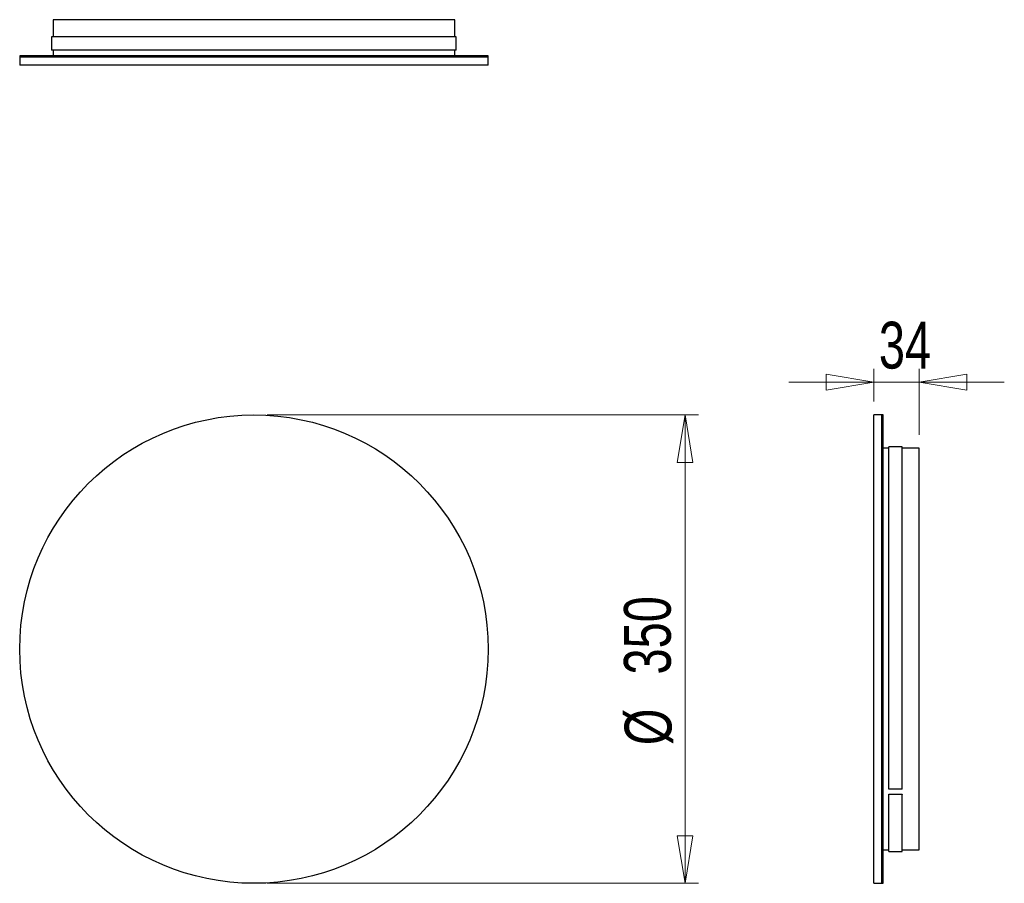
# Model space of a CAD drawing. Header units: millimetres. Extents: x 123.3 to 196.9, y 90.2 to 154.8.
import ezdxf

# ---------------------------------------------------------------- set-up
doc = ezdxf.new("R2010")
doc.units = ezdxf.units.MM
doc.styles.add('SLDTEXTSTYLE0', font='TXT', dxfattribs={"width": 0.75})
doc.dimstyles.new('SLDDIMSTYLE0', dxfattribs={"dimtxt": 3.5, "dimasz": 3.556, "dimexe": 0, "dimexo": 0.0625, "dimgap": 0.875, "dimtad": 1, "dimdec": 0, "dimlfac": 10, "dimrnd": 1e-09, "dimzin": 12, "dimdsep": 46, "dimtxsty": 'SLDTEXTSTYLE0', "dimblk1": 'CLOSED', "dimblk2": 'CLOSED', "dimsah": 1, "dimcen": 0.09, "dimadec": 0, "dimazin": 3, "dimtfac": 1, "dimtdec": 0, "dimtofl": 0, "dimtmove": 0, "dimatfit": 3, "dimldrblk": 'CLOSED', "dimfxl": 0, "dimfrac": 2, "dimtolj": 1, "dimtzin": 12, "dimarcsym": 0})
doc.dimstyles.new('SLDDIMSTYLE1', dxfattribs={"dimtxt": 3.5, "dimasz": 3.556, "dimexe": 0, "dimexo": 0.0625, "dimgap": 0.875, "dimtad": 1, "dimdec": 0, "dimlfac": 10, "dimrnd": 1e-09, "dimzin": 12, "dimdsep": 46, "dimtxsty": 'SLDTEXTSTYLE0', "dimblk1": 'CLOSED', "dimblk2": 'CLOSED', "dimsah": 1, "dimcen": 0.09, "dimadec": 0, "dimazin": 3, "dimtfac": 1, "dimtdec": 0, "dimtmove": 0, "dimatfit": 0, "dimldrblk": 'CLOSED', "dimfxl": 0, "dimfrac": 2, "dimtolj": 1, "dimtzin": 12, "dimarcsym": 0})

# ---------------------------------------------------------------- blocks, each defined once
blk = doc.blocks.new('_Closed')
at = {"color": 0, "linetype": 'ByBlock', "lineweight": -2}
for p, q in [((-1, 0.166667), (0, 0)), ((-1, 0.166667), (-1, -0.166667)), ((0, 0), (-1, -0.166667)), ((0, 0), (-1, 0))]:
    blk.add_line(p, q, dxfattribs=at)
blk = doc.blocks.new('_D')
at = {"color": 7, "linetype": 'Continuous', "lineweight": 0}
for p, q in [((141.817, 125.227), (174.031, 125.227)), ((173.031, 125.227), (173.031, 90.227)), ((141.817, 90.227), (174.031, 90.227))]:
    blk.add_line(p, q, dxfattribs=at)
at = {"color": 7, "linetype": 'Continuous', "lineweight": 18, "xscale": 3.556, "yscale": 3.556}
for p, rotation in [((173.031, 125.227, 1.911), 90.0000000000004), ((173.031, 90.227, 1.911), 270.0000000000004)]:
    blk.add_blockref('_Closed', p, dxfattribs=dict(at, rotation=rotation))
at = {"color": 7, "linetype": 'Continuous', "lineweight": 18, "char_height": 3.5, "attachment_point": 1, "rotation": 90, "style": 'SLDTEXTSTYLE0'}
for s, insert in [('350', (168.465, 105.829)), ('%%c', (168.519, 100.551))]:
    blk.add_mtext(s, dxfattribs=dict(at, insert=insert))
blk = doc.blocks.new('_D_1')
at = {"color": 7, "linetype": 'Continuous', "lineweight": 0}
for p, q in [((187.136, 126.227), (187.136, 128.682)), ((190.536, 123.737), (190.536, 128.682)), ((187.136, 127.682), (180.786, 127.682)), ((187.136, 127.682), (190.536, 127.682)), ((190.536, 127.682), (196.886, 127.682))]:
    blk.add_line(p, q, dxfattribs=at)
at = {"color": 7, "linetype": 'Continuous', "lineweight": 18, "xscale": 3.556, "yscale": 3.556}
blk.add_blockref('_Closed', (187.136, 127.682, 0.547), dxfattribs=at)
at = {"color": 7, "linetype": 'Continuous', "lineweight": 18, "xscale": 3.556, "yscale": 3.556, "rotation": 180.0000000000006}
blk.add_blockref('_Closed', (190.536, 127.682, 0.547), dxfattribs=at)
at = {"color": 7, "linetype": 'Continuous', "lineweight": 18, "insert": (187.513, 132.194), "char_height": 3.5, "attachment_point": 1, "style": 'SLDTEXTSTYLE0'}
blk.add_mtext('34', dxfattribs=at)

msp = doc.modelspace()

# ---------------------------------------------------------------- linework, layer by layer
at = {"color": 7, "linetype": 'Continuous', "lineweight": 25}
for p, q in [((125.807, 154.766), (125.807, 153.483)), ((155.827, 154.766), (125.807, 154.766)), ((155.827, 153.483), (155.827, 154.766)), ((125.695, 153.483), (125.695, 152.483)), ((155.939, 153.483), (125.695, 153.483)), ((155.939, 152.483), (155.939, 153.483)), ((155.939, 152.483), (125.695, 152.483)), ((125.807, 152.483), (125.807, 152.066)), ((155.827, 152.066), (155.827, 152.483)), ((123.317, 152.066), (123.317, 151.986)), ((125.314, 152.066), (123.317, 152.066)), ((125.314, 151.986), (123.317, 151.986)), ((123.317, 151.966), (123.317, 151.366)), ((125.314, 151.966), (123.317, 151.966)), ((158.317, 152.066), (125.314, 152.066)), ((158.317, 151.986), (125.314, 151.986)), ((158.317, 151.966), (125.314, 151.966)), ((158.317, 151.986), (158.317, 152.066)), ((158.317, 151.366), (158.317, 151.966)), ((125.314, 151.366), (123.317, 151.366)), ((158.317, 151.366), (125.314, 151.366)), ((187.736, 125.227), (187.136, 125.227)), ((187.136, 90.227), (187.136, 125.227)), ((187.736, 90.227), (187.736, 125.227)), ((187.836, 125.227), (187.756, 125.227)), ((187.756, 90.227), (187.756, 125.227)), ((187.836, 90.227), (187.836, 125.227)), ((188.253, 122.737), (187.836, 122.737)), ((189.253, 122.849), (188.253, 122.849)), ((188.253, 97.25), (188.253, 122.849)), ((189.253, 97.25), (189.253, 122.849)), ((190.536, 122.737), (189.253, 122.737)), ((190.536, 92.717), (190.536, 122.737)), ((189.253, 97.25), (188.253, 97.25)), ((188.253, 96.891), (189.253, 96.891)), ((188.253, 96.876), (188.253, 96.891)), ((188.253, 92.605), (188.253, 96.876)), ((189.253, 96.876), (188.253, 96.876)), ((189.253, 96.891), (189.253, 96.876)), ((189.253, 92.605), (189.253, 96.876)), ((187.836, 92.717), (188.253, 92.717)), ((189.253, 92.717), (190.536, 92.717)), ((188.253, 92.605), (189.253, 92.605)), ((187.136, 90.227), (187.736, 90.227)), ((187.756, 90.227), (187.836, 90.227))]:
    msp.add_line(p, q, dxfattribs=at)
msp.add_circle((140.817, 107.727), 17.5, dxfattribs=at)

# ---------------------------------------------------------------- dimensions: what is measured, and where the dimension line sits
at = {"color": 7, "linetype": 'Continuous', "lineweight": 18}
dim = msp.add_linear_dim(base=(190.536, 127.682), p1=(187.136, 125.227), p2=(190.536, 122.737), angle=0, dimstyle='SLDDIMSTYLE1', dxfattribs=at)
dim.commit()
dim.dimension.update_dxf_attribs({"geometry": '_D_1', "text_midpoint": (190.099, 127.682), "dimtype": 160})
dim = msp.add_linear_dim(base=(173.031, 90.227), p1=(140.817, 125.227), p2=(140.817, 90.227), angle=90, text='%%c<>', dimstyle='SLDDIMSTYLE0', dxfattribs=at)
dim.commit()
dim.dimension.update_dxf_attribs({"geometry": '_D', "text_midpoint": (173.031, 107.069), "dimtype": 160})

doc.saveas('drawing.dxf')
